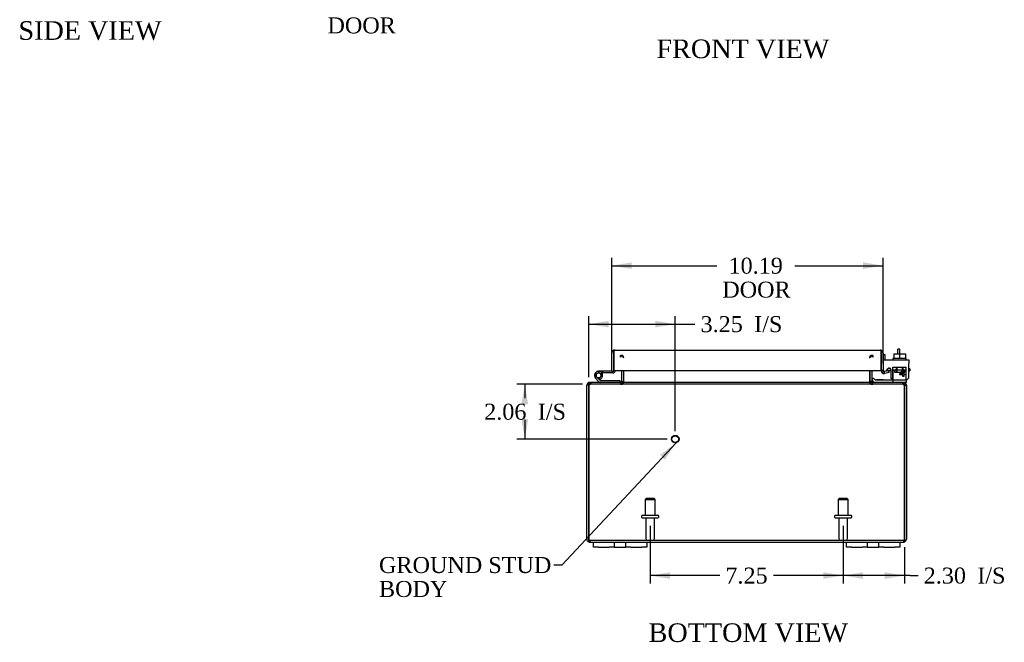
# Model space of a CAD drawing. Header units: inches. Extents: x 5 to 118, y 2 to 79.
# Tile 1 of 7: x 9 to 46, y 2 to 25. Entities that reach past the tile are written whole.
import ezdxf
from ezdxf.enums import TextEntityAlignment as Align

# ---------------------------------------------------------------- set-up
doc = ezdxf.new("R2010")
doc.units = ezdxf.units.IN
doc.header["$MEASUREMENT"] = 0
for name, color, linetype in [('COM40153-1', 7, 'CONTINUOUS'), ('COM40153-2', 7, 'CONTINUOUS'), ('COM42667', 7, 'CONTINUOUS'), ('COM42780', 7, 'CONTINUOUS'), ('COM48469', 7, 'CONTINUOUS'), ('COM71780-5', 7, 'CONTINUOUS'), ('DEFAULT', 7, 'CONTINUOUS'), ('FET07710', 7, 'CONTINUOUS'), ('HNG10620-16B', 7, 'CONTINUOUS'), ('HNG10620-16C', 7, 'CONTINUOUS'), ('HNG10620-16P', 7, 'CONTINUOUS'), ('SCC19011', 7, 'CONTINUOUS'), ('STD21878', 7, 'CONTINUOUS'), ('STD26094', 7, 'CONTINUOUS'), ('WAF25035', 7, 'CONTINUOUS')]:
    doc.layers.add(name, color=color, linetype=linetype)
doc.styles.add('SEACAD_TIMES_NEW_ROMAN', font='times.ttf')

# ---------------------------------------------------------------- blocks, each defined once
blk = doc.blocks.new('SEANNOT_GROUP1')
at = {"layer": 'DEFAULT', "linetype": 'Continuous'}
blk.add_hatch(color=136, dxfattribs=at).paths.add_polyline_path([(33.11, 8.89), (33.531, 9.523), (32.927, 9.061)])
at = {"layer": 'DEFAULT', "color": 136, "linetype": 'Continuous'}
blk.add_line((29.238, 4.93), (28.938, 4.93), dxfattribs=at)
blk.add_lwpolyline([(29.238, 4.93), (33.531, 9.523)], dxfattribs=at)
at = {"layer": 'DEFAULT', "color": 136, "linetype": 'Continuous', "style": 'SEACAD_TIMES_NEW_ROMAN'}
for s, p in [('GROUND STUD', (22.372, 5.23)), ('BODY', (22.372, 4.33))]:
    blk.add_text(s, height=0.6, dxfattribs=at).set_placement(p, align=Align.TOP_LEFT)
blk = doc.blocks.new('SEANNOT_GROUP2')
at = {"layer": 'DEFAULT', "linetype": 'Continuous'}
blk.add_hatch(color=136, dxfattribs=at).paths.add_polyline_path([(32.727, 30.503), (33.22, 31.081), (32.566, 30.694)])
at = {"layer": 'DEFAULT', "color": 136, "linetype": 'Continuous'}
blk.add_line((27.302, 26.103), (27.002, 26.103), dxfattribs=at)
blk.add_lwpolyline([(27.302, 26.103), (33.22, 31.081)], dxfattribs=at)
at = {"layer": 'DEFAULT', "color": 136, "linetype": 'Continuous', "style": 'SEACAD_TIMES_NEW_ROMAN'}
for s, p in [('GROUND STUD', (20.437, 26.403)), ('DOOR', (20.437, 25.503))]:
    blk.add_text(s, height=0.6, dxfattribs=at).set_placement(p, align=Align.TOP_LEFT)
blk = doc.blocks.new('GDIMGGROUP7')
at = {"layer": 'DEFAULT', "linetype": 'Continuous'}
for points in [[(40.551, 4.408), (40.551, 4.658), (39.801, 4.533)], [(41.354, 4.408), (42.104, 4.533), (41.354, 4.658)]]:
    blk.add_hatch(color=136, dxfattribs=at).paths.add_polyline_path(points)
at = {"layer": 'DEFAULT', "color": 136, "linetype": 'Continuous'}
for p, q in [((39.801, 6.401), (39.801, 4.233)), ((42.104, 5.6), (42.104, 4.233)), ((42.316, 4.533), (39.801, 4.533)), ((42.316, 4.533), (42.616, 4.533))]:
    blk.add_line(p, q, dxfattribs=at)
at = {"layer": 'DEFAULT', "color": 136, "linetype": 'Continuous', "style": 'SEACAD_TIMES_NEW_ROMAN'}
for s, p in [('2.30', (42.826, 4.833)), ('I/S', (44.838, 4.833))]:
    blk.add_text(s, height=0.6, dxfattribs=at).set_placement(p, align=Align.TOP_LEFT)
blk = doc.blocks.new('GDIMGGROUP8')
at = {"layer": 'DEFAULT', "linetype": 'Continuous'}
for points in [[(33.301, 4.408), (33.301, 4.658), (32.551, 4.533)], [(39.051, 4.408), (39.801, 4.533), (39.051, 4.658)]]:
    blk.add_hatch(color=136, dxfattribs=at).paths.add_polyline_path(points)
at = {"layer": 'DEFAULT', "color": 136, "linetype": 'Continuous'}
for p, q in [((32.551, 6.401), (32.551, 4.233)), ((39.801, 6.401), (39.801, 4.233)), ((35.169, 4.533), (32.551, 4.533)), ((39.801, 4.533), (37.182, 4.533))]:
    blk.add_line(p, q, dxfattribs=at)
at = {"layer": 'DEFAULT', "color": 136, "linetype": 'Continuous', "style": 'SEACAD_TIMES_NEW_ROMAN'}
blk.add_text('7.25', height=0.6, dxfattribs=at).set_placement((35.379, 4.833), align=Align.TOP_LEFT)
blk = doc.blocks.new('GDIMGGROUP14')
at = {"layer": 'DEFAULT', "linetype": 'Continuous'}
for points in [[(27.723, 10.97), (27.973, 10.97), (27.848, 11.72)], [(27.723, 10.41), (27.848, 9.66), (27.973, 10.41)]]:
    blk.add_hatch(color=136, dxfattribs=at).paths.add_polyline_path(points)
at = {"layer": 'DEFAULT', "color": 136, "linetype": 'Continuous'}
for p, q in [((30.009, 11.72), (27.548, 11.72)), ((27.848, 11.72), (27.848, 11.2)), ((27.848, 10.39), (27.848, 9.66)), ((33.198, 9.66), (27.548, 9.66))]:
    blk.add_line(p, q, dxfattribs=at)
at = {"layer": 'DEFAULT', "color": 136, "linetype": 'Continuous', "style": 'SEACAD_TIMES_NEW_ROMAN'}
for s, p in [('2.06', (26.322, 10.99)), ('I/S', (28.335, 10.99))]:
    blk.add_text(s, height=0.6, dxfattribs=at).set_placement(p, align=Align.TOP_LEFT)
blk = doc.blocks.new('GDIMGGROUP15')
at = {"layer": 'DEFAULT', "linetype": 'Continuous'}
for points in [[(30.998, 14.105), (30.248, 13.98), (30.998, 13.855)], [(32.748, 14.105), (32.748, 13.855), (33.498, 13.98)]]:
    blk.add_hatch(color=136, dxfattribs=at).paths.add_polyline_path(points)
at = {"layer": 'DEFAULT', "color": 136, "linetype": 'Continuous'}
for p, q in [((30.248, 11.984), (30.248, 14.28)), ((33.498, 9.96), (33.498, 14.28)), ((30.248, 13.98), (33.937, 13.98)), ((33.937, 13.98), (34.237, 13.98))]:
    blk.add_line(p, q, dxfattribs=at)
at = {"layer": 'DEFAULT', "color": 136, "linetype": 'Continuous', "style": 'SEACAD_TIMES_NEW_ROMAN'}
for s, p in [('3.25', (34.447, 14.28)), ('I/S', (36.46, 14.28))]:
    blk.add_text(s, height=0.6, dxfattribs=at).set_placement(p, align=Align.TOP_LEFT)
blk = doc.blocks.new('GDIMGGROUP20')
at = {"layer": 'DEFAULT', "linetype": 'Continuous'}
for points in [[(31.863, 16.301), (31.113, 16.176), (31.863, 16.051)], [(40.551, 16.301), (40.551, 16.051), (41.301, 16.176)]]:
    blk.add_hatch(color=136, dxfattribs=at).paths.add_polyline_path(points)
at = {"layer": 'DEFAULT', "color": 136, "linetype": 'Continuous'}
for p, q in [((31.113, 12.507), (31.113, 16.476)), ((41.301, 12.535), (41.301, 16.476)), ((31.113, 16.176), (35.051, 16.176)), ((37.988, 16.176), (41.301, 16.176))]:
    blk.add_line(p, q, dxfattribs=at)
at = {"layer": 'DEFAULT', "color": 136, "linetype": 'Continuous', "style": 'SEACAD_TIMES_NEW_ROMAN'}
for s, p in [('10.19', (35.496, 16.476)), ('DOOR', (35.261, 15.576))]:
    blk.add_text(s, height=0.6, dxfattribs=at).set_placement(p, align=Align.TOP_LEFT)

msp = doc.modelspace()

# ---------------------------------------------------------------- linework, layer by layer
at = {"layer": 'COM40153-1', "color": 7}
for p, q in [((41.854, 12.864), (41.854, 13.042)), ((41.926, 13.042), (41.854, 13.042)), ((41.926, 12.864), (41.926, 13.042))]:
    msp.add_line(p, q, dxfattribs=at)
at = {"layer": 'COM40153-2', "color": 7}
for p, q in [((41.373, 12.83), (41.301, 12.83)), ((41.373, 12.638), (41.373, 12.83)), ((41.585, 12.23), (41.427, 12.23)), ((41.577, 12.302), (41.473, 12.302)), ((42.301, 12.302), (42.271, 12.302)), ((42.271, 12.23), (42.301, 12.23)), ((42.301, 12.302), (42.301, 12.23))]:
    msp.add_line(p, q, dxfattribs=at)
msp.add_arc((41.409, 12.338), 0.108, 180, 186.8545, dxfattribs=at)
at = {"layer": 'COM42667', "color": 7}
for p, q in [((41.301, 12.638), (42.271, 12.638)), ((41.301, 12.495), (41.301, 12.638)), ((42.271, 12.638), (42.271, 12.495)), ((41.301, 12.495), (41.301, 12.239)), ((41.416, 12.212), (41.475, 12.304)), ((41.585, 12.272), (41.585, 12.012)), ((41.935, 12.1), (42.05, 12.262)), ((42.044, 12.213), (41.965, 12.1)), ((42.044, 12.1), (42.044, 12.213)), ((42.05, 12.262), (42.075, 12.262)), ((42.075, 12.262), (42.075, 12.1)), ((42.271, 12.012), (42.271, 12.495)), ((41.935, 12.072), (41.935, 12.1)), ((42.044, 12.072), (41.935, 12.072)), ((41.965, 12.1), (42.044, 12.1)), ((42.044, 12.012), (42.044, 12.072)), ((42.075, 12.012), (42.044, 12.012)), ((42.075, 12.1), (42.108, 12.1)), ((42.108, 12.072), (42.075, 12.072)), ((42.075, 12.072), (42.075, 12.012)), ((42.108, 12.1), (42.108, 12.072))]:
    msp.add_line(p, q, dxfattribs=at)
for centre, radius, start, end in [((41.361, 12.239), 0.06, 180, 202.199), ((41.525, 12.272), 0.06, 0, 147.1545), ((41.71, 12.012), 0.125, 180, 270), ((42.146, 12.012), 0.125, 270, 0)]:
    msp.add_arc(centre, radius, start, end, dxfattribs=at)
at = {"layer": 'COM42780', "color": 7}
for p, q in [((41.672, 12.364), (42.172, 12.364)), ((41.672, 12.278), (41.672, 12.364)), ((41.672, 12.224), (41.672, 12.278)), ((41.672, 12.278), (41.672, 11.807)), ((41.672, 12.269), (42.172, 12.269)), ((41.727, 12.269), (41.727, 12.174)), ((41.797, 12.364), (41.797, 12.174)), ((41.816, 12.364), (41.816, 12.174)), ((42.029, 12.174), (42.029, 12.364)), ((42.047, 12.364), (42.047, 12.174)), ((42.117, 12.174), (42.117, 12.269)), ((42.172, 12.224), (42.172, 12.364)), ((42.172, 11.934), (42.172, 12.224)), ((40.873, 11.884), (40.94, 11.951)), ((40.873, 11.884), (40.923, 11.834)), ((40.94, 11.951), (40.99, 11.901)), ((41.024, 11.887), (41.922, 11.887)), ((41.058, 11.886), (41.058, 11.887)), ((41.118, 11.886), (41.058, 11.886)), ((41.118, 11.886), (41.118, 11.887)), ((41.146, 11.886), (41.118, 11.886)), ((41.146, 11.886), (41.146, 11.887)), ((41.308, 11.886), (41.146, 11.886)), ((41.258, 11.886), (41.258, 11.887)), ((41.308, 11.886), (41.308, 11.887)), ((41.727, 12.174), (42.117, 12.174)), ((41.922, 11.887), (42.172, 11.887)), ((42.172, 11.89), (42.172, 11.934)), ((42.172, 11.887), (42.172, 11.89)), ((42.172, 11.887), (42.172, 11.792)), ((42.172, 11.792), (42.068, 11.792))]:
    msp.add_line(p, q, dxfattribs=at)
for radius in [0.143, 0.048]:
    msp.add_arc((41.024, 11.935), radius, 225, 270, dxfattribs=at)
msp.add_ellipse((41.422, 12.892), major_axis=(0, -14.322), ratio=0.017455, start_param=1.503851, end_param=1.524085, dxfattribs=at)
for points, knots in [([(41.664, 11.887), (41.666, 11.887), (41.667, 11.888), (41.668, 11.891), (41.669, 11.893), (41.669, 11.894)], [0, 0, 0, 0, 0.25, 0.25, 0.3597521, 0.3597521, 0.3597521, 0.3597521]), ([(41.669, 11.894), (41.669, 11.894), (41.669, 11.895), (41.67, 11.896), (41.67, 11.898), (41.671, 11.905), (41.671, 11.91), (41.672, 11.922), (41.672, 11.928), (41.672, 11.934)], [0.3597521, 0.3597521, 0.3597521, 0.3597521, 0.375, 0.375, 0.5, 0.5, 0.75, 0.75, 1, 1, 1, 1]), ([(41.672, 11.807), (41.672, 11.802), (41.672, 11.798), (41.669, 11.793), (41.667, 11.792), (41.664, 11.792)], [0, 0, 0, 0, 0.5, 0.5, 1, 1, 1, 1])]:
    msp.add_open_spline(points, degree=3, knots=knots, dxfattribs=at)
at = {"layer": 'COM48469', "color": 7}
for p, q in [((31.443, 12.733), (31.443, 12.805)), ((31.461, 12.733), (31.461, 12.805)), ((40.891, 12.733), (40.891, 12.805)), ((40.909, 12.805), (40.909, 12.733)), ((31.479, 12.235), (31.479, 11.828)), ((31.551, 12.235), (31.551, 11.828)), ((31.564, 11.828), (31.564, 12.235)), ((40.787, 12.235), (40.787, 11.828)), ((40.801, 12.235), (40.801, 11.828)), ((40.873, 12.235), (40.873, 11.828)), ((30.176, 5.9), (30.176, 11.684)), ((30.248, 11.684), (30.176, 11.684)), ((30.248, 5.9), (30.248, 11.684)), ((30.248, 11.684), (30.248, 5.9)), ((30.284, 11.768), (30.284, 11.792)), ((30.284, 11.792), (30.308, 11.792)), ((30.284, 11.72), (30.284, 11.768)), ((30.284, 11.72), (30.308, 11.72)), ((30.308, 11.792), (30.308, 11.72)), ((30.308, 11.792), (30.309, 11.792)), ((30.308, 11.72), (30.309, 11.72)), ((30.309, 11.72), (30.309, 11.792)), ((42.042, 11.792), (30.309, 11.792)), ((42.042, 11.72), (30.309, 11.72)), ((30.326, 11.792), (30.326, 11.72)), ((31.443, 11.792), (31.443, 11.72)), ((31.461, 11.792), (31.461, 11.72)), ((31.479, 11.828), (31.551, 11.828)), ((40.873, 11.828), (40.801, 11.828)), ((40.891, 11.792), (40.891, 11.72)), ((40.909, 11.72), (40.909, 11.792)), ((42.025, 11.792), (42.025, 11.72)), ((42.042, 11.72), (42.042, 11.792)), ((42.042, 11.792), (42.043, 11.792)), ((42.042, 11.72), (42.043, 11.72)), ((42.043, 11.792), (42.043, 11.72)), ((42.043, 11.792), (42.068, 11.792)), ((42.043, 11.72), (42.068, 11.72)), ((42.068, 11.768), (42.068, 11.792)), ((42.068, 11.72), (42.068, 11.768)), ((42.104, 11.684), (42.176, 11.684)), ((42.104, 11.684), (42.104, 5.9)), ((42.104, 5.9), (42.104, 11.684)), ((42.176, 11.684), (42.176, 5.9)), ((30.248, 5.798), (30.248, 5.9)), ((30.248, 5.9), (30.248, 5.798)), ((30.284, 5.864), (42.068, 5.864)), ((30.284, 5.864), (30.284, 5.792)), ((30.284, 5.792), (30.426, 5.792)), ((32.426, 5.792), (39.926, 5.792)), ((41.926, 5.792), (42.068, 5.792)), ((42.068, 5.864), (42.068, 5.792)), ((42.104, 5.798), (42.104, 5.9)), ((42.104, 5.9), (42.104, 5.798))]:
    msp.add_line(p, q, dxfattribs=at)
for centre, radius, start, end in [((31.443, 12.697), 0.108, 10.3965, 90), ((31.458, 12.699), 0.106, 358.8074, 88.6926), ((40.893, 12.699), 0.106, 91.3077, 181.1923), ((40.909, 12.697), 0.108, 90, 169.6032), ((30.284, 11.684), 0.108, 90, 180), ((30.284, 11.684), 0.036, 141.2767, 180), ((30.284, 11.684), 0.036, 90, 141.2767), ((31.443, 11.828), 0.036, 270, 0), ((31.443, 11.828), 0.108, 270, 349.6016), ((31.458, 11.826), 0.106, 271.3077, 1.1923), ((31.443, 11.828), 0.108, 349.6016, 360), ((40.893, 11.826), 0.106, 178.8074, 268.6926), ((40.909, 11.828), 0.108, 180, 190.3994), ((40.909, 11.828), 0.108, 190.3994, 270), ((40.909, 11.828), 0.036, 180, 270), ((42.068, 11.684), 0.108, 0, 90), ((42.068, 11.684), 0.036, 38.7233, 90), ((42.068, 11.684), 0.036, 0, 38.7233), ((30.284, 5.9), 0.108, 180, 250.5288), ((30.284, 5.9), 0.036, 180, 270), ((30.284, 5.9), 0.108, 250.5288, 270), ((42.068, 5.9), 0.036, 270, 0), ((42.068, 5.9), 0.108, 270, 289.4712), ((42.068, 5.9), 0.108, 289.4712, 0)]:
    msp.add_arc(centre, radius, start, end, dxfattribs=at)
for centre, major_axis, start_param, end_param in [((30.284, 5.9), (0, 0.036), 1.570796, 3.141593), ((30.284, 5.9), (0, 0.108), 2.801756, 3.141593), ((42.068, 5.9), (0, 0.036), 3.141593, 4.712389), ((42.068, 5.9), (0, 0.108), 3.141593, 3.48143)]:
    msp.add_ellipse(centre, major_axis=major_axis, ratio=0.997813, start_param=start_param, end_param=end_param, dxfattribs=at)
for points, knots in [([(30.248, 11.684), (30.253, 11.698), (30.258, 11.712), (30.268, 11.738), (30.273, 11.75), (30.284, 11.77), (30.289, 11.778), (30.299, 11.789), (30.304, 11.792), (30.309, 11.792)], [0, 0, 0, 0, 0.25, 0.25, 0.5, 0.5, 0.75, 0.75, 1, 1, 1, 1]), ([(30.248, 11.684), (30.258, 11.693), (30.268, 11.703), (30.289, 11.716), (30.299, 11.72), (30.309, 11.72)], [0, 0, 0, 0, 0.5, 0.5, 1, 1, 1, 1]), ([(31.461, 11.792), (31.471, 11.792), (31.481, 11.793), (31.502, 11.795), (31.512, 11.796), (31.527, 11.8), (31.531, 11.802), (31.541, 11.805), (31.545, 11.807), (31.553, 11.812), (31.557, 11.814), (31.561, 11.819), (31.562, 11.821), (31.564, 11.824), (31.564, 11.826), (31.564, 11.828)], [0, 0, 0, 0, 0.25, 0.25, 0.5, 0.5, 0.625, 0.625, 0.75, 0.75, 0.875, 0.875, 0.9375, 0.9375, 1, 1, 1, 1]), ([(40.787, 11.828), (40.787, 11.826), (40.788, 11.824), (40.789, 11.821), (40.79, 11.819), (40.795, 11.814), (40.798, 11.812), (40.806, 11.807), (40.811, 11.805), (40.82, 11.802), (40.825, 11.8), (40.839, 11.796), (40.849, 11.795), (40.87, 11.793), (40.88, 11.792), (40.891, 11.792)], [0, 0, 0, 0, 0.0625, 0.0625, 0.125, 0.125, 0.25, 0.25, 0.375, 0.375, 0.5, 0.5, 0.75, 0.75, 1, 1, 1, 1]), ([(42.042, 11.792), (42.047, 11.792), (42.052, 11.789), (42.062, 11.778), (42.068, 11.77), (42.078, 11.75), (42.083, 11.738), (42.093, 11.712), (42.098, 11.698), (42.104, 11.684)], [0, 0, 0, 0, 0.25, 0.25, 0.5, 0.5, 0.75, 0.75, 1, 1, 1, 1]), ([(42.042, 11.72), (42.052, 11.72), (42.062, 11.716), (42.083, 11.703), (42.093, 11.693), (42.104, 11.684)], [0, 0, 0, 0, 0.5, 0.5, 1, 1, 1, 1])]:
    msp.add_open_spline(points, degree=3, knots=knots, dxfattribs=at)
at = {"layer": 'COM71780-5', "color": 7}
for p, q in [((31.185, 12.996), (31.185, 12.894)), ((31.185, 12.894), (31.185, 12.996)), ((31.221, 13.002), (41.193, 13.002)), ((41.229, 12.894), (41.229, 12.996)), ((41.229, 12.996), (41.229, 12.894)), ((31.113, 12.207), (31.113, 12.894)), ((31.185, 12.207), (31.185, 12.894)), ((31.185, 12.894), (31.185, 12.235)), ((41.229, 12.235), (41.229, 12.894)), ((41.229, 12.894), (41.229, 12.235)), ((41.301, 12.894), (41.301, 12.235)), ((31.113, 12.207), (31.185, 12.207)), ((31.185, 12.235), (41.229, 12.235)), ((41.301, 12.235), (41.229, 12.235)), ((41.314, 12.207), (41.267, 12.152)), ((41.513, 12.23), (41.343, 12.2)), ((41.525, 12.159), (41.513, 12.23)), ((41.343, 12.2), (41.355, 12.129)), ((41.525, 12.159), (41.355, 12.129))]:
    msp.add_line(p, q, dxfattribs=at)
for centre, radius, start, end in [((31.221, 12.894), 0.108, 109.4712, 180), ((31.221, 12.894), 0.108, 90, 109.4712), ((41.193, 12.894), 0.108, 70.5288, 90), ((41.193, 12.894), 0.108, 0, 70.5288), ((41.337, 12.235), 0.108, 180, 230), ((41.337, 12.235), 0.036, 180, 230), ((41.337, 12.235), 0.036, 230, 280), ((41.337, 12.235), 0.108, 230.0001, 279.9999)]:
    msp.add_arc(centre, radius, start, end, dxfattribs=at)
for centre, start_param, end_param in [((31.221, 12.894), 3.141593, 3.48143), ((41.193, 12.894), 2.801756, 3.141593)]:
    msp.add_ellipse(centre, major_axis=(0, -0.108), ratio=0.997813, start_param=start_param, end_param=end_param, dxfattribs=at)
at = {"layer": 'FET07710', "color": 7}
for p, q in [((30.426, 5.605), (30.426, 5.792)), ((30.426, 5.792), (30.613, 5.792)), ((30.613, 5.605), (30.426, 5.605)), ((30.613, 5.792), (31.02, 5.792)), ((30.613, 5.605), (31.02, 5.605)), ((31.02, 5.792), (31.207, 5.792)), ((31.207, 5.605), (31.02, 5.605)), ((31.207, 5.792), (31.425, 5.792)), ((31.207, 5.792), (31.207, 5.605)), ((31.207, 5.605), (31.425, 5.605)), ((31.425, 5.792), (31.426, 5.792)), ((31.425, 5.605), (31.426, 5.605)), ((31.426, 5.792), (31.644, 5.792)), ((31.426, 5.605), (31.644, 5.605)), ((31.644, 5.605), (31.644, 5.792)), ((31.644, 5.792), (31.831, 5.792)), ((31.831, 5.605), (31.644, 5.605)), ((31.831, 5.792), (32.238, 5.792)), ((31.831, 5.605), (32.238, 5.605)), ((32.238, 5.792), (32.426, 5.792)), ((32.426, 5.605), (32.238, 5.605)), ((32.426, 5.792), (32.426, 5.605)), ((39.926, 5.605), (39.926, 5.792)), ((39.926, 5.792), (40.113, 5.792)), ((40.113, 5.605), (39.926, 5.605)), ((40.113, 5.792), (40.52, 5.792)), ((40.113, 5.605), (40.52, 5.605)), ((40.52, 5.792), (40.707, 5.792)), ((40.707, 5.605), (40.52, 5.605)), ((40.707, 5.792), (40.925, 5.792)), ((40.707, 5.792), (40.707, 5.605)), ((40.707, 5.605), (40.925, 5.605)), ((40.925, 5.792), (40.926, 5.792)), ((40.925, 5.605), (40.926, 5.605)), ((40.926, 5.792), (41.144, 5.792)), ((40.926, 5.605), (41.144, 5.605)), ((41.144, 5.605), (41.144, 5.792)), ((41.144, 5.792), (41.331, 5.792)), ((41.331, 5.605), (41.144, 5.605)), ((41.331, 5.792), (41.738, 5.792)), ((41.331, 5.605), (41.738, 5.605)), ((41.738, 5.792), (41.926, 5.792)), ((41.926, 5.605), (41.738, 5.605)), ((41.926, 5.792), (41.926, 5.605))]:
    msp.add_line(p, q, dxfattribs=at)
at = {"layer": 'HNG10620-16B', "color": 7}
for p, q in [((30.632, 11.818), (30.506, 11.945)), ((30.675, 11.861), (30.548, 11.987)), ((30.66, 11.906), (30.642, 11.964)), ((31.431, 11.852), (30.695, 11.852)), ((31.431, 11.792), (31.431, 11.852))]:
    msp.add_line(p, q, dxfattribs=at)
for centre, radius, start, end in [((30.615, 12.053), 0.154, 287.1819, 225), ((30.615, 12.053), 0.0938, 287.1819, 225), ((30.695, 11.881), 0.029, 225, 270), ((30.695, 11.881), 0.089, 225, 270)]:
    msp.add_arc(centre, radius, start, end, dxfattribs=at)
at = {"layer": 'HNG10620-16C', "color": 7}
for p, q in [((31.185, 12.687), (31.185, 12.687)), ((30.768, 12.207), (30.615, 12.207)), ((31.113, 12.207), (30.768, 12.207)), ((30.768, 12.207), (30.768, 12.147)), ((30.768, 12.147), (30.737, 12.147)), ((31.156, 12.147), (30.768, 12.147))]:
    msp.add_line(p, q, dxfattribs=at)
for centre, radius, start, end in [((31.156, 12.236), 0.089, 270, 0), ((30.615, 12.053), 0.154, 277.4281, 287.1819)]:
    msp.add_arc(centre, radius, start, end, dxfattribs=at)
at = {"layer": 'HNG10620-16P', "color": 7}
msp.add_circle((30.615, 12.053), 0.0938, dxfattribs=at)
at = {"layer": 'SCC19011', "color": 7}
for p, q in [((41.707, 12.864), (41.707, 12.683)), ((41.707, 12.864), (41.922, 12.864)), ((41.922, 12.864), (41.922, 12.683)), ((41.922, 12.864), (42.137, 12.864)), ((42.137, 12.864), (42.137, 12.683))]:
    msp.add_line(p, q, dxfattribs=at)
at = {"layer": 'STD21878', "color": 7}
for radius in [0.141, 0.125]:
    msp.add_circle((33.498, 9.66), radius, dxfattribs=at)
at = {"layer": 'STD26094', "color": 7}
for p, q in [((32.401, 7.426), (32.363, 7.389)), ((32.701, 7.426), (32.401, 7.426)), ((32.738, 7.389), (32.701, 7.426)), ((39.651, 7.426), (39.613, 7.389)), ((39.951, 7.426), (39.651, 7.426)), ((39.988, 7.389), (39.951, 7.426)), ((32.363, 7.389), (32.738, 7.389)), ((32.363, 7.389), (32.363, 6.801)), ((32.738, 6.801), (32.738, 7.389)), ((39.613, 7.389), (39.988, 7.389)), ((39.613, 7.389), (39.613, 6.801)), ((39.988, 6.801), (39.988, 7.389)), ((32.226, 6.771), (32.226, 6.731)), ((32.256, 6.801), (32.846, 6.801)), ((32.256, 6.701), (32.846, 6.701)), ((32.386, 6.701), (32.386, 5.924)), ((32.716, 5.924), (32.716, 6.701)), ((32.876, 6.731), (32.876, 6.771)), ((39.476, 6.771), (39.476, 6.731)), ((39.506, 6.801), (40.096, 6.801)), ((39.506, 6.701), (40.096, 6.701)), ((39.636, 6.701), (39.636, 5.924)), ((39.966, 5.924), (39.966, 6.701)), ((40.126, 6.731), (40.126, 6.771))]:
    msp.add_line(p, q, dxfattribs=at)
for centre, radius, start, end in [((32.256, 6.771), 0.03, 90, 180), ((32.256, 6.731), 0.03, 180, 270), ((32.846, 6.771), 0.03, 0, 90), ((32.846, 6.731), 0.03, 270, 0), ((39.506, 6.771), 0.03, 90, 180), ((39.506, 6.731), 0.03, 180, 270), ((40.096, 6.771), 0.03, 0, 90), ((40.096, 6.731), 0.03, 270, 0), ((32.446, 5.924), 0.06, 180, 270), ((32.656, 5.924), 0.06, 270, 0), ((39.696, 5.924), 0.06, 180, 270), ((39.906, 5.924), 0.06, 270, 0)]:
    msp.add_arc(centre, radius, start, end, dxfattribs=at)
at = {"layer": 'WAF25035', "color": 7}
for p, q in [((42.172, 12.683), (41.672, 12.683)), ((41.672, 12.683), (41.672, 12.638)), ((42.172, 12.638), (42.172, 12.683))]:
    msp.add_line(p, q, dxfattribs=at)

# ---------------------------------------------------------------- block references
at = {"layer": 'DEFAULT', "color": 7}
for name in ['SEANNOT_GROUP2', 'GDIMGGROUP20', 'GDIMGGROUP15', 'GDIMGGROUP14', 'SEANNOT_GROUP1', 'GDIMGGROUP8', 'GDIMGGROUP7']:
    msp.add_blockref(name, (0, 0), dxfattribs=at)

# ---------------------------------------------------------------- texts
at = {"layer": 'DEFAULT', "color": 7, "style": 'SEACAD_TIMES_NEW_ROMAN'}
for s, p in [('SIDE VIEW', (8.834, 25.361)), ('FRONT VIEW', (32.791, 24.673)), ('BOTTOM VIEW', (32.495, 2.739))]:
    msp.add_text(s, height=0.7, dxfattribs=at).set_placement(p, align=Align.TOP_LEFT)

doc.saveas('drawing.dxf')
